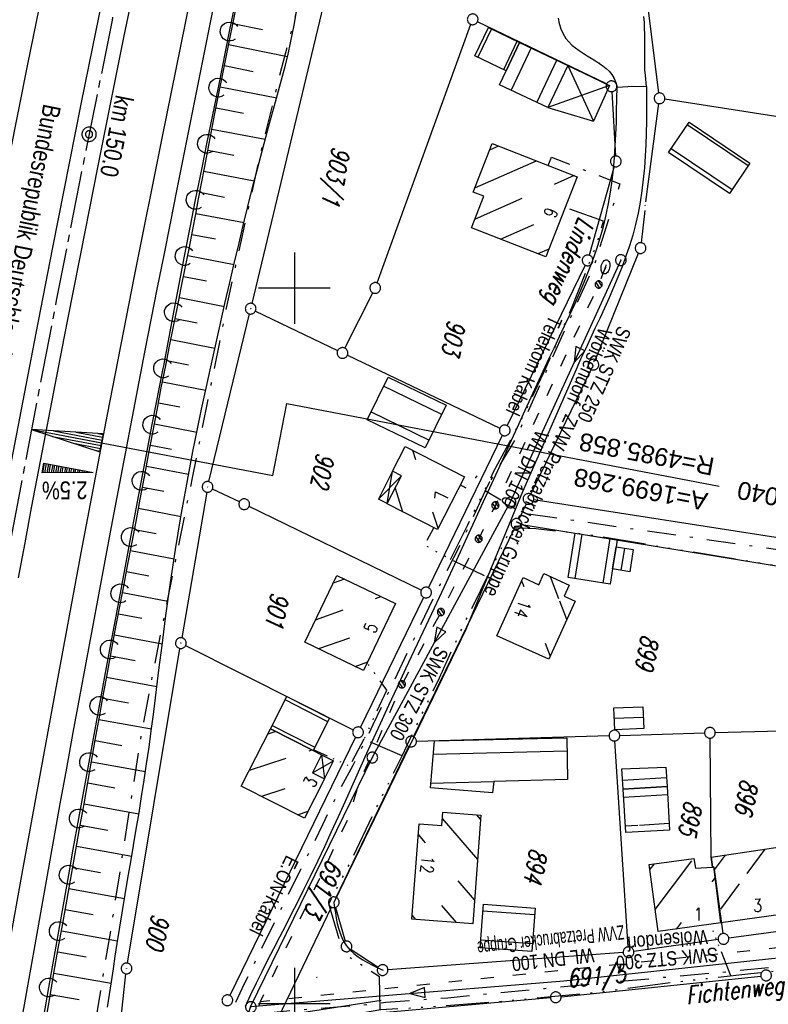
# Model space of a CAD drawing. Extents: x 511826 to 512284, y 474581 to 475544.
# Tile 15 of 29: x 512062 to 512166, y 475000 to 475138. Entities that reach past the tile are written whole.
import ezdxf
from ezdxf.enums import TextEntityAlignment as Align

# ---------------------------------------------------------------- set-up
doc = ezdxf.new("R2010")
doc.units = 0
doc.header["$LTSCALE"] = 10
doc.header["$MEASUREMENT"] = 0
for name, pattern in [('ACAD_ISO03W100', [30, 12, -18]), ('ACAD_ISO14W100', [25.5, 12, -3, 0.5, -3, 0.5, -3, 0.5, -3]), ('ACHSE', [5.5, 4, -0.5, 0.5, -0.5]), ('LT00', [0]), ('LT08', [0.42, 0.2, -0.1, 0.02, -0.1])]:
    doc.linetypes.add(name, pattern=pattern)
doc.layers.get('0').update_dxf_attribs({"linetype": 'LT00'})
for name, color, linetype in [('-AX-020', 250, 'ACHSE'), ('-EL-020', 250, 'LT00'), ('-QUE-20O', 11, 'LT00'), ('-ST-20-1', 250, 'LT00'), ('-ST-20-5', 250, 'LT00'), ('ABWASSERLTG', 24, 'LT00'), ('ABWASSERLTG_FLIEßPF', 26, 'Continuous'), ('ABWASSERLTG_TEXT', 26, 'Continuous'), ('BRD', 255, 'Continuous'), ('DFK_AB_L', 21, 'LT00'), ('DFK_AB_P', 7, 'LT00'), ('DFK_BEB_SCHR', 254, 'LT00'), ('DFK_BEBAUUNG', 250, 'LT00'), ('DFK_BES-WEGE', 255, 'LT00'), ('DFK_FLUR_NR', 250, 'LT00'), ('DFK_GZPKT', 250, 'LT00'), ('DFK_KATASTER', 250, 'LT00'), ('DFK_TOPO-SYM', 252, 'LT00'), ('STROM_TEXT', 80, 'Continuous'), ('STROM_UNTER', 80, 'LT08'), ('TELEKOM', 210, 'ACAD_ISO14W100'), ('TELEKOM_TEXT', 210, 'Continuous'), ('V90_AFBR_BAB', 250, 'LT00'), ('V90_BOESCH', 250, 'LT00'), ('V90_BOSCHUNG', 250, 'LT00'), ('V90_KA_PRUF', 182, 'LT00'), ('V90_LAERM', 11, 'LT00'), ('V90_LD_MARK', 250, 'LT00'), ('V90_MSUE', 1, 'LT00'), ('V90_PARK_MS', 1, 'LT00'), ('V90_RASTER', 250, 'LT00'), ('V90_W_HAUS', 130, 'LT00'), ('V90_W_UNT_HY', 130, 'LT00'), ('WASSERLTG', 130, 'ACAD_ISO03W100'), ('WASSERLTG_TEXT', 130, 'Continuous')]:
    doc.layers.add(name, color=color, linetype=linetype)
doc.styles.add('Arial', font='ARIAL.TTF')
doc.styles.add('Arial Fett', font='txt', dxfattribs={"width": 0.8})
doc.styles.add('Beschrift', font='ARIAL.TTF')
doc.styles.get("Standard").update_dxf_attribs({"font": 'romans.shx'})
doc.styles.add('Versorgungsltg', font='ARIAL.TTF', dxfattribs={"width": 0.8, "height": 2})

# ---------------------------------------------------------------- blocks, each defined once
blk = doc.blocks.new('SYMB7301')
at = {"color": 0, "linetype": 'ByBlock'}
for p, q in [((-0.128693, 0), (0, 0.128693)), ((0, -0.128693), (-0.128693, 0)), ((0, 0.128693), (0.128693, 0)), ((0.128693, 0), (0, -0.128693)), ((0.000059, -0.009738), (0.000059, 0.009897)), ((-0.00901, -0.004339), (-0.002225, -0.009749))]:
    blk.add_line(p, q, dxfattribs=at)
for points in [[(-0.002225, 0.009749), (-0.00901, 0.004339), (-0.00901, -0.004339)], [(0.01, 0), (0.006235, 0.007818), (-0.002225, 0.009749)], [(-0.002225, -0.009749), (0.006235, -0.007818), (0.01, 0)]]:
    blk.add_lwpolyline(points, dxfattribs=at)
blk = doc.blocks.new('SYMB7010')
at = {"color": 0, "linetype": 'ByBlock'}
for points in [[(-0.031408, 0.499213), (-0.093728, 0.49134), (-0.15457, 0.475719), (-0.212975, 0.452595), (-0.268021, 0.422333), (-0.31884, 0.385411), (-0.36463, 0.342411), (-0.40467, 0.29401), (-0.438329, 0.240973), (-0.465074, 0.184136), (-0.484486, 0.124395), (-0.496256, 0.062692), (-0.5002, 0)], [(-0.5002, 0), (-0.496256, -0.062692), (-0.484486, -0.124395), (-0.465075, -0.184136), (-0.438329, -0.240973), (-0.404671, -0.29401), (-0.36463, -0.342411), (-0.31884, -0.385411), (-0.268021, -0.422333), (-0.212975, -0.452595), (-0.154571, -0.475719), (-0.093728, -0.49134), (-0.031408, -0.499213), (0.031408, -0.499213)], [(0.5002, 0), (0.496256, 0.062692), (0.484485, 0.124395), (0.465074, 0.184136), (0.438329, 0.240973), (0.40467, 0.29401), (0.36463, 0.342411), (0.31884, 0.385411), (0.268021, 0.422333), (0.212975, 0.452595), (0.15457, 0.475719), (0.093728, 0.49134), (0.031408, 0.499213), (-0.031408, 0.499213)], [(0.031408, -0.499213), (0.093728, -0.491341), (0.15457, -0.475719), (0.212975, -0.452595), (0.268021, -0.422333), (0.31884, -0.385411), (0.36463, -0.342411), (0.404671, -0.294011), (0.438329, -0.240974), (0.465075, -0.184136), (0.484486, -0.124395), (0.496256, -0.062692), (0.500201, 0)]]:
    blk.add_lwpolyline(points, dxfattribs=at)
blk = doc.blocks.new('SYMB0003')
at = {"color": 0, "linetype": 'ByBlock'}
for p, q in [((-0.015712, 0), (0.010166, 0.012015)), ((0, -0.021257), (-0.015712, 0)), ((0.010166, 0.012015), (0, -0.021257))]:
    blk.add_line(p, q, dxfattribs=at)
for points in [[(-0.031395, 0.499013), (-0.093691, 0.491144), (-0.154509, 0.475528), (-0.21289, 0.452414), (-0.267913, 0.422164), (-0.318712, 0.385257), (-0.364484, 0.342274), (-0.404509, 0.293893), (-0.438154, 0.240877), (-0.464888, 0.184062), (-0.484292, 0.124345), (-0.496058, 0.062667), (-0.5, 0)], [(-0.5, 0), (-0.496058, -0.062667), (-0.484292, -0.124345), (-0.464888, -0.184062), (-0.438154, -0.240877), (-0.404509, -0.293893), (-0.364485, -0.342274), (-0.318712, -0.385257), (-0.267914, -0.422164), (-0.21289, -0.452414), (-0.154509, -0.475529), (-0.093691, -0.491144), (-0.031395, -0.499014), (0.031395, -0.499014)], [(0.5, 0), (0.496057, 0.062667), (0.484292, 0.124345), (0.464888, 0.184062), (0.438153, 0.240877), (0.404509, 0.293893), (0.364484, 0.342274), (0.318712, 0.385257), (0.267913, 0.422164), (0.21289, 0.452414), (0.154509, 0.475528), (0.093691, 0.491144), (0.031395, 0.499013), (-0.031395, 0.499013)], [(0.031395, -0.499014), (0.093691, -0.491144), (0.154509, -0.475529), (0.21289, -0.452414), (0.267914, -0.422164), (0.318712, -0.385257), (0.364485, -0.342274), (0.404509, -0.293893), (0.438154, -0.240877), (0.464889, -0.184062), (0.484292, -0.124345), (0.496058, -0.062667), (0.5, 0)]]:
    blk.add_lwpolyline(points, dxfattribs=at)
blk = doc.blocks.new('SYMB0018')
at = {"color": 0, "linetype": 'ByBlock'}
for p, q in [((1, 0.13), (0, 0)), ((0.000669, 0), (1, 0)), ((0.307692, 0.04), (1, 0.04)), ((0.615385, 0.08), (1, 0.08)), ((0.923077, 0.12), (1, 0.12)), ((0.307692, -0.04), (1, -0.04)), ((0.615385, -0.08), (1, -0.08)), ((0.923077, -0.12), (1, -0.12))]:
    blk.add_line(p, q, dxfattribs=at)
blk.add_lwpolyline([(0, 0), (1, -0.13), (1, 0.13)], dxfattribs=at)
blk = doc.blocks.new('SYMB0002')
at = {"color": 0, "linetype": 'ByBlock'}
for points in [[(-0.031395, 0.499013), (-0.093691, 0.491144), (-0.154509, 0.475528), (-0.21289, 0.452414), (-0.267913, 0.422164), (-0.318712, 0.385257), (-0.364484, 0.342274), (-0.404509, 0.293893), (-0.438154, 0.240877), (-0.464888, 0.184062), (-0.484292, 0.124345), (-0.496058, 0.062667), (-0.5, 0)], [(-0.5, 0), (-0.496058, -0.062667), (-0.484292, -0.124345), (-0.464888, -0.184062), (-0.438154, -0.240877), (-0.404509, -0.293893), (-0.364485, -0.342274), (-0.318712, -0.385257), (-0.267914, -0.422164), (-0.21289, -0.452414), (-0.154509, -0.475529), (-0.093691, -0.491144), (-0.031395, -0.499014), (0.031395, -0.499014)], [(0.5, 0), (0.496057, 0.062667), (0.484292, 0.124345), (0.464888, 0.184062), (0.438153, 0.240877), (0.404509, 0.293893), (0.364484, 0.342274), (0.318712, 0.385257), (0.267913, 0.422164), (0.21289, 0.452414), (0.154509, 0.475528), (0.093691, 0.491144), (0.031395, 0.499013), (-0.031395, 0.499013)], [(0.031395, -0.499014), (0.093691, -0.491144), (0.154509, -0.475529), (0.21289, -0.452414), (0.267914, -0.422164), (0.318712, -0.385257), (0.364485, -0.342274), (0.404509, -0.293893), (0.438154, -0.240877), (0.464889, -0.184062), (0.484292, -0.124345), (0.496058, -0.062667), (0.5, 0)]]:
    blk.add_lwpolyline(points, dxfattribs=at)
blk = doc.blocks.new('SYMB0011')
at = {"color": 0, "linetype": 'ByBlock'}
for p, q in [((0.5, 0), (-0.5, 0)), ((0, 0.5), (0, -0.5))]:
    blk.add_line(p, q, dxfattribs=at)
blk = doc.blocks.new('SYMB1121')
at = {"color": 0, "linetype": 'ByBlock'}
blk.add_line((-0.15, 0), (0.15, 0), dxfattribs=at)
for points in [[(-0.5, 0, 0), (-0.49, 0.06, 0), (-0.46, 0.115, 0), (-0.415, 0.165, 0), (-0.355, 0.21, 0), (-0.28, 0.25, 0), (-0.19, 0.275, 0), (-0.1, 0.295, 0), (0, 0.3, 0)], [(0, -0.3, 0), (-0.1, -0.295, 0), (-0.19, -0.275, 0), (-0.28, -0.25, 0), (-0.355, -0.21, 0), (-0.415, -0.165, 0), (-0.46, -0.115, 0), (-0.49, -0.06, 0), (-0.5, 0, 0)], [(0, 0.3, 0), (0.1, 0.295, 0), (0.19, 0.275, 0), (0.28, 0.25, 0), (0.355, 0.21, 0), (0.415, 0.165, 0), (0.46, 0.115, 0), (0.49, 0.06, 0), (0.5, 0, 0)], [(0.5, 0, 0), (0.49, -0.06, 0), (0.46, -0.115, 0), (0.415, -0.165, 0), (0.355, -0.21, 0), (0.28, -0.25, 0), (0.19, -0.275, 0), (0.1, -0.295, 0), (0, -0.3, 0)]]:
    blk.add_polyline3d(points, dxfattribs=at)
blk = doc.blocks.new('SYMB1120')
at = {"color": 0, "linetype": 'ByBlock'}
for p, q in [((-0.465, -0.183), (0.183, 0.465)), ((-0.183, -0.465), (0.465, 0.183))]:
    blk.add_line(p, q, dxfattribs=at)
for points in [[(-0.031395, 0.499013, 0), (-0.093691, 0.491144, 0), (-0.154509, 0.475528, 0), (-0.21289, 0.452414, 0), (-0.267913, 0.422164, 0), (-0.318712, 0.385257, 0), (-0.364484, 0.342274, 0), (-0.404509, 0.293893, 0), (-0.438154, 0.240877, 0), (-0.464888, 0.184062, 0), (-0.484292, 0.124345, 0), (-0.496058, 0.062667, 0), (-0.5, 0, 0)], [(-0.5, 0, 0), (-0.496058, -0.062667, 0), (-0.484292, -0.124345, 0), (-0.464888, -0.184062, 0), (-0.438154, -0.240877, 0), (-0.404509, -0.293893, 0), (-0.364485, -0.342274, 0), (-0.318712, -0.385257, 0), (-0.267914, -0.422164, 0), (-0.21289, -0.452414, 0), (-0.154509, -0.475529, 0), (-0.093691, -0.491144, 0), (-0.031395, -0.499014, 0), (0.031395, -0.499014, 0)], [(0.5, 0, 0), (0.496057, 0.062667, 0), (0.484292, 0.124345, 0), (0.464888, 0.184062, 0), (0.438153, 0.240877, 0), (0.404509, 0.293893, 0), (0.364484, 0.342274, 0), (0.318712, 0.385257, 0), (0.267913, 0.422164, 0), (0.21289, 0.452414, 0), (0.154509, 0.475528, 0), (0.093691, 0.491144, 0), (0.031395, 0.499013, 0), (-0.031395, 0.499013, 0)], [(0.031395, -0.499014, 0), (0.093691, -0.491144, 0), (0.154509, -0.475529, 0), (0.21289, -0.452414, 0), (0.267914, -0.422164, 0), (0.318712, -0.385257, 0), (0.364485, -0.342274, 0), (0.404509, -0.293893, 0), (0.438154, -0.240877, 0), (0.464889, -0.184062, 0), (0.484292, -0.124345, 0), (0.496058, -0.062667, 0), (0.5, 0, 0)]]:
    blk.add_polyline3d(points, dxfattribs=at)
blk = doc.blocks.new('SYMB7122')
at = {"color": 0, "linetype": 'ByBlock'}
for points in [[(-0.109975, -0.002365), (-0.106745, 0.026562), (-0.096041, 0.053629), (-0.078613, 0.076941), (-0.055681, 0.094866), (-0.028851, 0.106149), (0, 0.11)], [(0, 0.11), (0.028851, 0.106149), (0.055681, 0.094866), (0.078613, 0.076941), (0.096041, 0.053629), (0.106745, 0.026562), (0.109975, -0.002365)], [(-0.075234, -0.080249), (-0.093647, -0.057708), (-0.105504, -0.031126), (-0.109975, -0.002365)], [(0.109975, -0.002365), (0.105504, -0.031126), (0.093647, -0.057708), (0.075234, -0.080249)]]:
    blk.add_lwpolyline(points, dxfattribs=at)
blk = doc.blocks.new('ABWASSER-FLIEßPF')
at = {"layer": 'ABWASSERLTG_FLIEßPF'}
for p, q in [((0, 0), (-0.211, 0.07)), ((-0.211, 0.07), (-0.211, -0.07)), ((-0.211, -0.07), (0, 0))]:
    blk.add_line(p, q, dxfattribs=at)

msp = doc.modelspace()

# ---------------------------------------------------------------- linework, layer by layer
at = {"layer": '-AX-020', "ltscale": 0.2, "flags": 128}
msp.add_lwpolyline([(512165.72, 475511.83), (512160.62, 475493.79), (512155.26, 475474.55), (512149.97, 475455.29), (512148.09, 475448.36), (512142.91, 475429.07), (512137.8, 475409.77), (512132.78, 475390.44), (512127.83, 475371.09), (512122.96, 475351.72), (512118.16, 475332.33), (512113.45, 475312.92), (512108.81, 475293.5), (512104.25, 475274.06), (512099.76, 475254.59), (512095.36, 475235.11), (512091.03, 475215.62), (512086.78, 475196.1), (512082.61, 475176.57), (512078.52, 475157.02), (512074.51, 475137.46), (512070.57, 475117.88), (512066.72, 475098.28), (512063.24, 475080.25), (512059.53, 475060.62), (512055.9, 475040.98), (512052.34, 475021.33), (512048.86, 475001.67), (512045.44, 474981.99), (512042.08, 474962.3), (512038.79, 474942.6), (512035.56, 474922.89), (512032.39, 474903.18), (512029.27, 474883.45), (512026.2, 474863.71), (512023.18, 474843.97), (512020.21, 474824.22), (512017.28, 474804.47), (512014.39, 474784.7), (512011.54, 474764.94), (512008.73, 474745.16), (512005.95, 474725.39), (512003.2, 474705.61), (512000.47, 474685.82), (511997.78, 474666.03), (511995.1, 474646.24), (511992.44, 474626.45), (511989.8, 474606.65), (511989.42, 474603.79)], dxfattribs=at)
at = {"layer": '-EL-020', "flags": 128}
msp.add_lwpolyline([(512068.15, 475079.31), (512097, 475073.8), (512098.93, 475083.86), (512159.41, 475072.31)], dxfattribs=at)
at = {"layer": '-QUE-20O'}
for p, q in [((512065.04, 475075.54), (512064.78, 475074.17)), ((512065.09, 475074.18), (512065.34, 475075.48)), ((512065.63, 475075.43), (512065.39, 475074.18)), ((512065.7, 475074.18), (512065.92, 475075.37)), ((512066.22, 475075.31), (512066, 475074.18)), ((512066.31, 475074.19), (512066.51, 475075.26)), ((512066.81, 475075.2), (512066.62, 475074.19)), ((512066.92, 475074.19), (512067.1, 475075.15)), ((512067.4, 475075.09), (512067.23, 475074.2)), ((512067.53, 475074.2), (512067.69, 475075.03)), ((512067.99, 475074.98), (512067.84, 475074.2)), ((512068.15, 475074.2), (512068.28, 475074.92)), ((512068.58, 475074.86), (512068.45, 475074.21)), ((512068.76, 475074.21), (512068.87, 475074.81)), ((512069.17, 475074.75), (512069.06, 475074.21)), ((512069.37, 475074.21), (512069.46, 475074.7)), ((512069.76, 475074.64), (512069.67, 475074.22)), ((512069.98, 475074.22), (512070.05, 475074.58)), ((512070.34, 475074.53), (512070.29, 475074.22)), ((512070.59, 475074.22), (512070.64, 475074.47)), ((512070.93, 475074.41), (512070.9, 475074.23)), ((512071.2, 475074.23), (512071.23, 475074.36)), ((512071.52, 475074.3), (512071.51, 475074.23)), ((512071.82, 475074.24), (512071.82, 475074.25))]:
    msp.add_line(p, q, dxfattribs=at)
msp.add_lwpolyline([(512064.73, 475074.17), (512064.99, 475075.55), (512071.87, 475074.24), (512064.73, 475074.17)], dxfattribs=at)
at = {"layer": 'ABWASSERLTG', "flags": 128}
for points in [[(512145.63, 475103.89), (512130.18, 475070.06), (512110.89, 475034.41), (512093.89, 474999.56), (512088.34, 474982.69), (512088.78, 474966.09), (512096.36, 474941.03), (512121.78, 474895.77), (512133.06, 474863.16), (512129.65, 474861.85), (512128.79, 474861.13)], [(512093.89, 474999.56), (512137.68, 475003.15), (512178.88, 475007.58)]]:
    msp.add_lwpolyline(points, dxfattribs=at)
at = {"layer": 'DFK_AB_L'}
for p, q in [((512105.35, 475145.05), (512094.06, 475097.86)), ((512088.05, 475072.95), (512093.71, 475096.4)), ((512087.74, 475071.48), (512084.26, 475051.12)), ((512076.66, 475005.64), (512084.01, 475049.64)), ((512073.53, 474977.08), (512076.46, 475004.15))]:
    msp.add_line(p, q, dxfattribs=at)
at = {"layer": 'DFK_BEB_SCHR'}
for p, q in [((512127.54, 475136.24), (512125.67, 475132.28)), ((512129.28, 475130.55), (512131.15, 475134.51)), ((512133.09, 475133.58), (512130.29, 475127.67)), ((512133.91, 475125.96), (512136.69, 475131.85)), ((512163.44, 475117.11), (512154.94, 475122.84)), ((512128.56, 475119.84), (512127.28, 475119.28)), ((512152.7, 475119.53), (512161.2, 475113.8)), ((512125.23, 475114.01), (512133.83, 475117.78)), ((512139.11, 475115.73), (512136.32, 475114.51)), ((512131.8, 475112.52), (512125.27, 475109.66)), ((512128.8, 475106.84), (512133.47, 475108.89)), ((512135.58, 475105.45), (512134.06, 475104.78)), ((512120.61, 475082.36), (512112.48, 475086.29)), ((512110.72, 475082.7), (512118.85, 475078.76)), ((512116.99, 475076.02), (512116.58, 475077.3)), ((512114.08, 475072.02), (512115.14, 475068.74)), ((512120.09, 475066.43), (512119.36, 475068.68)), ((512140.2, 475065.61), (512139.23, 475059.4)), ((512143.18, 475058.76), (512144.15, 475064.98)), ((512145.7, 475060.55), (512146.19, 475063.64)), ((512107.01, 475059.33), (512105.41, 475058.77)), ((512136.99, 475056.56), (512135.82, 475059.65)), ((512131.76, 475059.07), (512132.06, 475058.28)), ((512111.33, 475056.62), (512112.1, 475056.89)), ((512138.09, 475053.67), (512137.11, 475056.25)), ((512102.96, 475053.65), (512106.83, 475055.02)), ((512107.69, 475051.08), (512103.39, 475049.56)), ((512135.06, 475050.37), (512135.76, 475048.53)), ((512108.49, 475047.13), (512110.25, 475047.75)), ((512104.68, 475039.39), (512098.7, 475042.45)), ((512144.72, 475039.88), (512148.8, 475040.04)), ((512096.9, 475038.88), (512102.88, 475035.83)), ((512097.42, 475038.02), (512096.27, 475037.65)), ((512102.07, 475035.33), (512102.45, 475035.46)), ((512138.11, 475035.26), (512119.42, 475034.8)), ((512093.71, 475032.6), (512098.84, 475034.28)), ((512119.1, 475030.79), (512127.89, 475031.01)), ((512152.03, 475031.56), (512145.89, 475031.18)), ((512098.68, 475030.02), (512095.41, 475028.95)), ((512152.17, 475029.18), (512146.03, 475028.81)), ((512100.46, 475026.39), (512101.92, 475026.87)), ((512126.04, 475025.76), (512125.52, 475026.36)), ((512120.68, 475025.85), (512125.61, 475020.11)), ((512146.26, 475024.82), (512148, 475024.93)), ((512148.23, 475024.94), (512152.4, 475025.19)), ((512118.32, 475022.47), (512117.34, 475023.61)), ((512163.29, 475018.15), (512165.83, 475021.58)), ((512150.28, 475019.54), (512149.7, 475018.78)), ((512150.46, 475013.15), (512155.59, 475019.94)), ((512160.24, 475020.75), (512158.7, 475018.67)), ((512125.18, 475014.47), (512122.88, 475017.15)), ((512158.83, 475017.59), (512158.38, 475016.99)), ((512159.61, 475013.17), (512162.25, 475016.74)), ((512120.58, 475013.69), (512122.63, 475011.3)), ((512133.58, 475012.37), (512126.36, 475012.9)), ((512116.99, 475011.73), (512116.47, 475012.33)), ((512154.07, 475011.3), (512153.4, 475010.41)), ((512126.06, 475008.91), (512133.28, 475008.38))]:
    msp.add_line(p, q, dxfattribs=at)
at = {"layer": 'DFK_BEBAUUNG'}
for p, q in [((512138.21, 475131.12), (512141.8, 475123.33)), ((512138.21, 475131.12), (512144.04, 475128.32)), ((512144.04, 475128.32), (512135.43, 475125.24)), ((512144.04, 475128.32), (512141.8, 475123.33)), ((512135.43, 475125.24), (512141.8, 475123.33)), ((512113.73, 475074.41), (512111.76, 475070.52)), ((512114.97, 475073.78), (512111.76, 475070.52)), ((512112.99, 475069.89), (512113.73, 475074.41)), ((512112.99, 475069.89), (512111.76, 475070.52)), ((512103.79, 475034.77), (512104.22, 475031.4)), ((512103.79, 475034.77), (512105.49, 475033.91)), ((512102.52, 475032.26), (512105.49, 475033.91)), ((512104.22, 475031.4), (512105.49, 475033.91))]:
    msp.add_line(p, q, dxfattribs=at)
for points in [[(512131.46, 475134.36, 0), (512129.59, 475130.4, 0), (512125.23, 475132.49, 0), (512127.13, 475136.44, 0), (512131.46, 475134.36, 0)], [(512138.21, 475131.12, 0), (512135.43, 475125.24, 0), (512128.66, 475128.44, 0), (512129.59, 475130.4, 0), (512131.46, 475134.36, 0), (512138.21, 475131.12, 0)], [(512160.83, 475113.25, 0), (512152.33, 475118.98, 0), (512155.18, 475123.2, 0), (512163.68, 475117.47, 0), (512160.83, 475113.25, 0)], [(512135.15, 475104.36, 0), (512124.78, 475108.41, 0), (512126.51, 475112.84, 0), (512125, 475113.43, 0), (512127.64, 475120.2, 0), (512139.54, 475115.56, 0), (512135.15, 475104.36, 0)], [(512118.31, 475077.67, 0), (512110.18, 475081.61, 0), (512113.11, 475087.57, 0), (512121.23, 475083.63, 0), (512118.31, 475077.67, 0)], [(512123.77, 475073.63, 0), (512120, 475066.26, 0), (512112.96, 475069.85, 0), (512112.99, 475069.89, 0), (512114.97, 475073.78, 0), (512113.73, 475074.41, 0), (512115.49, 475077.85, 0), (512123.77, 475073.63, 0)], [(512138.28, 475059.55, 0), (512139.25, 475065.76, 0), (512145.14, 475064.82, 0), (512144.98, 475063.83, 0), (512144.49, 475060.74, 0), (512144.15, 475058.61, 0), (512138.28, 475059.55, 0)], [(512144.49, 475060.74, 0), (512144.98, 475063.83, 0), (512147.37, 475063.45, 0), (512146.88, 475060.36, 0), (512144.49, 475060.74, 0)], [(512109.68, 475046.56, 0), (512101.44, 475050.49, 0), (512105.93, 475059.85, 0), (512114.16, 475055.9, 0), (512109.68, 475046.56, 0)], [(512128.31, 475051.41, 0), (512131.97, 475059.53, 0), (512134.16, 475058.54, 0), (512134.86, 475060.09, 0), (512138.41, 475058.48, 0), (512137.71, 475056.93, 0), (512139.25, 475056.23, 0), (512135.57, 475048.12, 0), (512128.31, 475051.41, 0)], [(512102.64, 475035.36, 0), (512096.66, 475038.41, 0), (512098.94, 475042.92, 0), (512104.93, 475039.88, 0), (512102.64, 475035.36, 0)], [(512144.66, 475041.33, 0), (512148.74, 475041.49, 0), (512148.87, 475038.44, 0), (512144.79, 475038.27, 0), (512144.66, 475041.33, 0)], [(512101.43, 475025.9, 0), (512092.58, 475030.39, 0), (512096.66, 475038.41, 0), (512102.64, 475035.36, 0), (512103.79, 475034.77, 0), (512102.52, 475032.26, 0), (512104.22, 475031.4, 0), (512101.43, 475025.9, 0)], [(512119.57, 475036.71, 0), (512138.07, 475037.16, 0), (512138.18, 475031.31, 0), (512127.89, 475031.05, 0), (512127.72, 475029.47, 0), (512119.05, 475030.17, 0), (512119.57, 475036.71, 0)], [(512152.1, 475030.33, 0), (512145.96, 475029.95, 0), (512145.79, 475032.79, 0), (512151.94, 475033.05, 0), (512152.1, 475030.33, 0)], [(512152.46, 475024.25, 0), (512146.32, 475023.88, 0), (512145.96, 475029.95, 0), (512152.1, 475030.33, 0), (512152.46, 475024.25, 0)], [(512116.43, 475011.77, 0), (512117.45, 475025.1, 0), (512120.61, 475024.86, 0), (512120.75, 475026.73, 0), (512126.08, 475026.32, 0), (512124.93, 475011.13, 0), (512116.43, 475011.77, 0)], [(512158.65, 475019.1, 0), (512158.45, 475019.07, 0), (512158.26, 475020.46, 0), (512170.11, 475022.21, 0), (512171.36, 475012.89, 0), (512159.61, 475011.27, 0), (512158.65, 475019.1, 0)], [(512159.61, 475011.27, 0), (512150.87, 475010.06, 0), (512149.61, 475019.45, 0), (512155.87, 475020.29, 0), (512156.06, 475018.9, 0), (512158.45, 475019.07, 0), (512158.65, 475019.1, 0), (512159.61, 475011.27, 0)], [(512133.2, 475007.27, 0), (512125.98, 475007.8, 0), (512126.43, 475013.87, 0), (512133.65, 475013.33, 0), (512133.2, 475007.27, 0)]]:
    msp.add_polyline3d(points, dxfattribs=at)
at = {"layer": 'DFK_KATASTER'}
for p, q in [((512150.96, 475127.28), (512149.49, 475138.84)), ((512111.57, 475100.74), (512124.67, 475136.88)), ((512143.66, 475128.55), (512125.61, 475137.25)), ((512144.38, 475127.47), (512144.9, 475118.47)), ((512149.13, 475112.06), (512150.96, 475125.8)), ((512211.89, 475117.08), (512151.8, 475126.42)), ((512144.73, 475117), (512141.21, 475104.6)), ((512148.98, 475110.87), (512148.48, 475106.35)), ((512142.09, 475090.01), (512148.12, 475104.9)), ((512140.67, 475103.21), (512129.74, 475080.78)), ((512107.07, 475091.61), (512110.97, 475099.36)), ((512094.57, 475096.8), (512106.05, 475091.27)), ((512107.41, 475090.62), (512128.73, 475080.43)), ((512133.06, 475071.21), (512141.48, 475088.63)), ((512118.74, 475058.12), (512129.08, 475079.44)), ((512092.31, 475070.12), (512088.55, 475071.9)), ((512181.81, 475062.9), (512133.47, 475070.41)), ((512117.74, 475057.78), (512093.66, 475069.47)), ((512132.4, 475069.85), (512131.38, 475067.72)), ((512130.72, 475066.36), (512116.65, 475037.3)), ((512171.44, 475060.47), (512131.79, 475066.92)), ((512109.23, 475038.58), (512118.08, 475056.78)), ((512084.8, 475050.04), (512108.23, 475038.25)), ((512143.99, 475037.43), (512117.07, 475036.64)), ((512145.49, 475037.47), (512157.35, 475037.82)), ((512158.85, 475037.86), (512167.98, 475038.13)), ((512108.57, 475037.24), (512090.96, 475001.12)), ((512105.85, 475014.83), (512116, 475035.94)), ((512146.67, 475007.93), (512144.79, 475036.7)), ((512158.26, 475020.46), (512158.11, 475037.09)), ((512158.26, 475020.46), (512158.45, 475019.07)), ((512158.45, 475019.07), (512158.65, 475019.1)), ((512158.65, 475019.1), (512159.89, 475009.77)), ((512097.76, 474998.04), (512105.2, 475013.47)), ((512105.74, 475013.43), (512107.08, 475008.7)), ((512176.98, 475011.28), (512160.73, 475009.13)), ((512159.25, 475008.93), (512147.46, 475007.28)), ((512107.92, 475007.57), (512111.71, 475005.08)), ((512145.97, 475007.13), (512113.09, 475004.72)), ((512137.29, 475000.95), (512165.2, 475003.84)), ((512135.79, 475000.8), (512098.18, 474997.43))]:
    msp.add_line(p, q, dxfattribs=at)
at = {"layer": 'STROM_UNTER', "ltscale": 2, "flags": 128}
for points in [[(512137.25, 475517.36), (512131.72, 475500.22), (512119.51, 475452.41), (512108.25, 475409.73), (512106.83, 475395.45), (512107.81, 475394.61), (512150.79, 475384.78), (512144.82, 475356.69), (512142.98, 475347.86), (512139.3, 475325.78), (512132.85, 475293.33), (512126.78, 475265.84), (512120.33, 475235.67), (512113.67, 475209.54), (512106.12, 475164.84), (512104.35, 475154.73), (512105.12, 475150.59), (512104.35, 475148.67), (512102.89, 475146.6), (512101.04, 475141.64), (512098.2, 475130.82), (512095.2, 475118.64), (512090.74, 475098.49), (512085.71, 475073.5), (512081.4, 475052.23), (512080.33, 475046.86), (512078.64, 475037.95), (512074.32, 475010.39), (512069.41, 474980.91), (512067.56, 474975.99), (512066.33, 474971.08), (512066.95, 474967.17), (512068.48, 474962.41), (512066.64, 474951.05), (512063.57, 474933.7), (512052.45, 474857.21), (512052.45, 474849.64), (512058.51, 474848.35), (512061.34, 474851.67), (512064.37, 474849.89), (512063.63, 474848.37), (512063.05, 474848.73)], [(512135.48, 475117.14), (512135.95, 475118.33), (512145.52, 475114.58), (512145.16, 475113.49), (512141.99, 475103.42), (512131.09, 475079.27), (512127.31, 475072.94)], [(512174.68, 475057.34), (512173.8, 475060.47), (512172.46, 475062.72), (512131.87, 475068.54), (512126.68, 475071.65), (512127.31, 475072.94), (512125.55, 475073.82), (512124.17, 475071.98), (512123.18, 475072.49)], [(512126.68, 475071.65), (512123.49, 475064.8), (512119.59, 475057.03), (512110.99, 475038.96), (512108.19, 475033.25), (512106.49, 475030.21), (512103.93, 475024.97), (512092.98, 475002.73), (512090.51, 474997.5), (512096.12, 474995.48)], [(512096.42, 474997.15), (512097.18, 474998.79), (512099.61, 474999.02), (512109.71, 474999.83), (512112.77, 475000.18), (512121.47, 475000.81), (512134.97, 475002.11), (512151.61, 475003.66), (512159.84, 475004.39), (512172.23, 475005.63), (512173, 475006.15), (512173.88, 475006.15), (512174.86, 475005.84), (512190.57, 475007.62), (512190.63, 475007.62)]]:
    msp.add_lwpolyline(points, dxfattribs=at)
at = {"layer": 'TELEKOM', "ltscale": 0.05, "flags": 128}
for points in [[(512121.85, 475062.06), (512124.25, 475066.93), (512127.86, 475074.3), (512131.6, 475081.33), (512135.21, 475088.9), (512138.75, 475097.16), (512140.86, 475102.53), (512142.25, 475106.02), (512143.22, 475109.36), (512137.86, 475111.28)], [(512112, 474999.13), (512111.9, 475003.74), (512106.87, 475006.99), (512104.8, 475013.94), (512107.44, 475018.96), (512110.87, 475026.14), (512115.05, 475034.61), (512120.27, 475045.52), (512123.73, 475053.05), (512127.35, 475060.35), (512130.34, 475066.54), (512133.75, 475066.39), (512137.81, 475065.94), (512141.22, 475065.57), (512148.51, 475064.34), (512154.75, 475063.29), (512159.39, 475062.51), (512164.85, 475061.64), (512172.55, 475060.4), (512171.63, 475054.12), (512173.88, 475053.51)], [(512157.13, 474835.16), (512154.27, 474837.27), (512150.05, 474841.61), (512147.48, 474844.99), (512145.5, 474847.81), (512142.67, 474852.72), (512140.93, 474856.04), (512139.63, 474859.18), (512136.33, 474865.62), (512133.72, 474870.99), (512132.01, 474876.25), (512127.74, 474888.89), (512124.79, 474898.45), (512122.81, 474903.36), (512120.99, 474907.14), (512119.41, 474909.47), (512114.07, 474917.69), (512110.4, 474923.35), (512106.3, 474929.72), (512105.09, 474931.87), (512102.94, 474936.07), (512100.1, 474942.38), (512097.58, 474948.67), (512096.32, 474952.32), (512095.74, 474954.41), (512095.01, 474958.45), (512093, 474967.19), (512092.18, 474969.87), (512090.9, 474978.56), (512093.06, 474984.49), (512094.84, 474990.53), (512096.78, 474996.48), (512097.08, 474997.01), (512097.73, 474997.25), (512101.21, 474997.72), (512109.67, 474998.74), (512112.09, 474999.15), (512118.34, 474999.5), (512129.26, 475000.33), (512142.62, 475001.63), (512153.12, 475002.99), (512163.8, 475004.17), (512181.06, 475006.06), (512189.73, 475006.83), (512190.49, 475006.89)]]:
    msp.add_lwpolyline(points, dxfattribs=at)
at = {"layer": 'TELEKOM', "ltscale": 0.04, "flags": 128}
for points in [[(512126.59, 475059.8), (512121.85, 475062.06), (512118.2, 475064.08), (512119.52, 475066.51)], [(512115.07, 475034.64), (512109.73, 475036.94), (512112.93, 475043.79), (512110.19, 475047.62)]]:
    msp.add_lwpolyline(points, dxfattribs=at)
at = {"layer": 'TELEKOM', "ltscale": 0.03, "flags": 128}
for points in [[(512109.73, 475036.94), (512107.72, 475033.19), (512102.69, 475035.45)], [(512161.02, 475003.86), (512158.17, 475011.07)]]:
    msp.add_lwpolyline(points, dxfattribs=at)
at = {"layer": 'V90_AFBR_BAB'}
msp.add_line((512112.13, 475000.43), (512097.47, 474998.13), dxfattribs=at)
for points in [[(512073.4, 475141.74), (512071.78, 475133.74), (512070.16, 475125.73), (512068.56, 475117.72), (512066.19, 475105.7), (512063.84, 475093.69), (512061.56, 475081.81), (512059.3, 475069.93), (512058.16, 475063.86), (512057.02, 475057.79), (512055.9, 475051.72), (512054.77, 475045.64), (512053.87, 475040.75), (512052.97, 475035.85), (512052.08, 475030.96), (512051.2, 475026.06), (512050.32, 475021.16), (512049.39, 475015.95), (512048.47, 475010.73), (512047.56, 475005.51), (512046.65, 475000.29), (512045.75, 474995.07)], [(512061.44, 475059.51), (512062.36, 475064.39), (512063.27, 475069.28), (512064.79, 475077.27), (512066.32, 475085.25), (512067.86, 475093.24), (512069.01, 475099.15), (512070.17, 475105.05), (512071.34, 475110.96), (512072.51, 475116.86), (512073.72, 475122.92), (512074.94, 475128.97), (512076.16, 475135.03), (512077.4, 475141.08)], [(512088.57, 475138.77), (512087.72, 475134.58), (512086.87, 475130.39), (512086.03, 475126.2), (512085.19, 475122.01), (512084.36, 475117.82), (512083.53, 475113.62), (512082.63, 475109.1), (512081.73, 475104.59), (512080.84, 475100.07), (512079.95, 475095.55), (512079.06, 475091.03), (512076.7, 475078.84), (512074.39, 475066.65), (512073.5, 475061.89), (512072.61, 475057.13), (512071.73, 475052.37), (512070.85, 475047.61), (512069.97, 475042.85), (512069.05, 475037.87), (512068.14, 475032.89), (512067.23, 475027.9), (512066.32, 475022.92), (512065.43, 475017.93), (512064.49, 475012.68), (512063.57, 475007.42), (512062.65, 475002.17), (512061.73, 474996.91)], [(512149.25, 475128.21), (512149.24, 475126.57), (512149.24, 475124.94), (512149.22, 475123.3), (512149.18, 475121.67), (512149.12, 475120.05), (512149.04, 475118.43), (512148.93, 475116.82), (512148.78, 475115.22), (512148.58, 475113.62), (512148.34, 475112.04), (512148.05, 475110.47), (512147.7, 475108.92), (512147.31, 475107.42), (512146.85, 475105.93), (512146.35, 475104.46), (512145.81, 475102.99), (512145.24, 475101.54), (512144.63, 475100.09), (512144, 475098.64), (512143.35, 475097.21), (512142.69, 475095.77), (512142.02, 475094.34), (512141.35, 475092.91), (512140.68, 475091.48), (512140.02, 475090.05), (512139.39, 475088.62), (512131.89, 475071.54), (512123.98, 475052.28), (512115.42, 475034.51), (512105.52, 475014.14)], [(512145.13, 475128.09), (512147.37, 475128.24), (512149.25, 475128.21)], [(512093.17, 474999.61), (512093.92, 475001.24), (512094.7, 475002.87), (512095.49, 475004.48), (512096.31, 475006.1), (512097.13, 475007.71), (512097.96, 475009.31), (512098.79, 475010.92), (512099.61, 475012.53), (512100.44, 475014.14), (512101.25, 475015.75), (512102.26, 475017.81), (512103.26, 475019.88), (512104.24, 475021.96), (512105.2, 475024.04), (512106.15, 475026.12), (512107.09, 475028.21), (512108.03, 475030.29), (512108.97, 475032.38), (512109.9, 475034.47), (512110.85, 475036.55), (512112.02, 475039.12), (512113.21, 475041.69), (512114.4, 475044.26), (512115.6, 475046.83), (512116.81, 475049.39), (512118.01, 475051.96), (512119.22, 475054.53), (512120.97, 475058.28), (512122.72, 475062.04), (512124.46, 475065.8), (512126.18, 475069.56), (512127.9, 475073.32), (512128.99, 475075.73), (512130.08, 475078.14), (512131.18, 475080.55), (512132.28, 475082.96), (512133.38, 475085.37), (512134.5, 475087.78), (512135.64, 475090.19), (512136.36, 475091.7), (512137.08, 475093.22), (512137.79, 475094.73), (512138.5, 475096.25), (512139.2, 475097.77), (512139.87, 475099.3), (512140.52, 475100.83), (512141.14, 475102.37), (512141.73, 475103.92), (512142.27, 475105.48), (512142.77, 475107.05), (512143.22, 475108.64), (512143.61, 475110.23), (512143.94, 475111.81), (512144.21, 475113.41), (512144.44, 475115.01), (512144.62, 475116.63), (512144.76, 475118.25), (512144.87, 475119.88), (512144.96, 475121.51), (512145.02, 475123.15), (512145.06, 475124.8), (512145.1, 475126.45), (512145.13, 475128.09)], [(512105.52, 475014.14), (512105.62, 475013.39), (512105.73, 475012.65), (512105.85, 475011.92), (512105.99, 475011.2), (512106.17, 475010.51), (512106.38, 475009.84), (512106.63, 475009.21), (512106.93, 475008.61), (512107.3, 475008.06), (512107.77, 475007.5), (512108.3, 475007), (512108.9, 475006.54), (512109.55, 475006.12), (512110.23, 475005.72), (512110.94, 475005.35), (512111.68, 475004.99), (512112.42, 475004.64)]]:
    msp.add_lwpolyline(points, dxfattribs=at)
at = {"layer": 'V90_BOESCH'}
for points in [[(512065.29, 474997.85), (512065.79, 475000.81), (512066.39, 475004.26), (512067, 475007.71), (512067.61, 475011.16), (512068.23, 475014.6), (512068.85, 475018.05), (512069.46, 475021.5), (512070.07, 475024.95), (512070.6, 475027.92), (512071.12, 475030.89), (512071.64, 475033.86), (512072.16, 475036.82), (512072.69, 475039.79), (512073.22, 475042.76), (512073.76, 475045.73), (512074.33, 475048.82), (512074.91, 475051.91), (512075.5, 475055.01), (512076.09, 475058.1), (512076.68, 475061.19), (512077.27, 475064.28), (512077.86, 475067.37), (512078.45, 475070.49), (512079.04, 475073.61), (512079.62, 475076.72), (512080.21, 475079.84), (512080.8, 475082.95), (512081.4, 475086.07), (512082.01, 475089.18), (512082.55, 475091.9), (512083.09, 475094.62), (512083.64, 475097.33), (512084.19, 475100.05), (512084.73, 475102.77), (512085.27, 475105.49), (512085.8, 475108.21), (512086.21, 475110.35), (512086.62, 475112.49), (512087.02, 475114.64), (512087.43, 475116.78), (512088.9, 475124.43), (512090.4, 475132.08), (512091.94, 475139.72)], [(512073.88, 474999.49), (512074.16, 475001.27), (512074.43, 475003.05), (512074.69, 475004.83), (512074.96, 475006.61), (512075.23, 475008.39), (512075.6, 475010.68), (512075.97, 475012.96), (512076.35, 475015.24), (512076.74, 475017.53), (512077.13, 475019.81), (512077.52, 475022.09), (512077.9, 475024.37), (512078.28, 475026.65), (512078.65, 475028.94), (512079.01, 475031.22), (512079.35, 475033.51), (512079.68, 475035.81), (512079.99, 475038.12), (512080.29, 475040.42), (512080.58, 475042.73), (512080.87, 475045.04), (512081.16, 475047.34), (512081.45, 475049.65), (512081.74, 475051.96), (512082.05, 475054.26), (512082.7, 475058.86), (512083.4, 475063.45), (512084.15, 475068.02), (512084.96, 475072.59), (512085.82, 475077.15), (512086.41, 475080.12), (512087.02, 475083.08), (512087.65, 475086.04), (512088.3, 475088.99), (512088.96, 475091.94), (512089.62, 475094.89), (512090.3, 475097.84), (512090.98, 475100.78), (512091.6, 475103.44), (512092.23, 475106.1), (512092.86, 475108.75), (512093.51, 475111.41), (512094.16, 475114.06), (512094.84, 475116.7), (512095.53, 475119.34), (512096.24, 475121.98), (512096.66, 475123.51), (512097.09, 475125.04), (512097.52, 475126.58), (512097.94, 475128.11), (512098.35, 475129.65), (512098.74, 475131.19), (512099.12, 475132.73), (512099.46, 475134.29), (512099.95, 475136.75), (512100.37, 475139.23)]]:
    msp.add_lwpolyline(points, dxfattribs=at)
at = {"layer": 'V90_BOSCHUNG'}
for p, q in [((512091.39, 475137), (512095.53, 475136.16)), ((512090.8, 475134.05), (512099.04, 475132.4)), ((512090.21, 475131.11), (512094.26, 475130.3)), ((512089.62, 475128.15), (512097.53, 475126.6)), ((512089.05, 475125.2), (512092.88, 475124.46)), ((512088.47, 475122.24), (512095.93, 475120.82)), ((512087.91, 475119.29), (512091.53, 475118.61)), ((512087.35, 475116.35), (512094.4, 475115.01)), ((512086.79, 475113.4), (512090.23, 475112.74)), ((512086.23, 475110.45), (512092.96, 475109.17)), ((512085.67, 475107.52), (512088.97, 475106.88)), ((512085.09, 475104.58), (512091.57, 475103.31)), ((512084.51, 475101.65), (512087.7, 475101.01)), ((512083.92, 475098.71), (512090.21, 475097.45)), ((512083.32, 475095.77), (512086.43, 475095.15)), ((512082.73, 475092.83), (512088.88, 475091.6)), ((512082.15, 475089.88), (512085.19, 475089.28)), ((512081.57, 475086.92), (512087.59, 475085.76)), ((512081, 475083.96), (512083.98, 475083.4)), ((512080.43, 475081.02), (512086.37, 475079.89)), ((512079.88, 475078.07), (512082.83, 475077.51)), ((512079.32, 475075.12), (512085.22, 475074)), ((512078.77, 475072.17), (512081.73, 475071.61)), ((512078.21, 475069.22), (512084.17, 475068.1)), ((512077.66, 475066.28), (512080.66, 475065.71)), ((512077.09, 475063.33), (512083.2, 475062.17)), ((512076.53, 475060.38), (512079.64, 475059.79)), ((512075.97, 475057.44), (512082.32, 475056.23)), ((512075.4, 475054.49), (512078.66, 475053.87)), ((512074.84, 475051.54), (512081.53, 475050.28)), ((512074.29, 475048.58), (512077.72, 475047.94)), ((512073.74, 475045.62), (512080.78, 475044.33)), ((512073.2, 475042.66), (512076.81, 475042.01)), ((512072.67, 475039.71), (512080.03, 475038.39)), ((512072.15, 475036.75), (512075.89, 475036.08)), ((512071.63, 475033.8), (512079.19, 475032.44)), ((512071.11, 475030.84), (512074.92, 475030.16)), ((512070.59, 475027.89), (512078.26, 475026.51)), ((512070.07, 475024.93), (512073.92, 475024.24)), ((512069.55, 475021.98), (512077.26, 475020.59)), ((512069.02, 475019.03), (512072.89, 475018.33)), ((512068.49, 475016.07), (512076.26, 475014.68)), ((512067.96, 475013.12), (512071.86, 475012.42)), ((512067.44, 475010.17), (512075.29, 475008.76)), ((512066.91, 475007.2), (512070.88, 475006.5)), ((512066.39, 475004.23), (512074.4, 475002.85)), ((512065.87, 475001.27), (512069.91, 475000.58))]:
    msp.add_line(p, q, dxfattribs=at)
at = {"layer": 'V90_LAERM'}
for p, q in [((512089.37, 475128.03), (512090.95, 475135.87)), ((512087.78, 475120.18), (512089.37, 475128.03)), ((512083.16, 475096.63), (512084.66, 475104.49)), ((512080.14, 475080.92), (512081.65, 475088.78)), ((512078.64, 475073.06), (512080.14, 475080.92)), ((512075.67, 475057.34), (512077.14, 475065.2)), ((512074.2, 475049.48), (512075.67, 475057.34)), ((512071.3, 475033.74), (512072.74, 475041.61)), ((512069.86, 475025.87), (512071.3, 475033.74)), ((512067.06, 475010.12), (512068.45, 475018)), ((512065.68, 475002.24), (512067.06, 475010.12))]:
    msp.add_line(p, q, dxfattribs=at)
for points in [[(512090.95, 475135.87), (512091.72, 475139.7), (512092.55, 475143.7)], [(512086.2, 475112.34), (512087.11, 475116.83), (512087.78, 475120.18)], [(512084.66, 475104.49), (512085.42, 475108.48), (512086.2, 475112.34)], [(512081.65, 475088.78), (512081.73, 475089.16), (512083.16, 475096.63)], [(512077.14, 475065.2), (512077.56, 475067.44), (512078.64, 475073.06)], [(512072.74, 475041.61), (512073.5, 475045.73), (512074.2, 475049.48)], [(512068.45, 475018), (512069.07, 475021.56), (512069.86, 475025.87)], [(512064.3, 474994.36), (512065.44, 475000.89), (512065.68, 475002.24)]]:
    msp.add_lwpolyline(points, dxfattribs=at)
at = {"layer": 'V90_LD_MARK'}
for points in [[(512106.04, 475236.58), (512101.76, 475217.35), (512097.55, 475198.11), (512093.42, 475178.85), (512089.35, 475159.58), (512085.37, 475140.29), (512081.45, 475120.98), (512077.61, 475101.67), (512073.85, 475082.33), (512070.16, 475062.99), (512066.54, 475043.63), (512064.31, 475031.42), (512062.1, 475019.21), (512059.91, 475006.99), (512057.76, 474994.77), (512055.64, 474982.55), (512053.54, 474970.31), (512051.46, 474958.08), (512049.41, 474945.84), (512047.39, 474933.6), (512045.39, 474921.35), (512043.41, 474909.1), (512041.46, 474896.85), (512039.52, 474884.59)], [(512019.41, 474887.65), (512021.36, 474899.98), (512023.33, 474912.31), (512025.32, 474924.64), (512027.33, 474936.96), (512029.36, 474949.28), (512031.42, 474961.59), (512033.51, 474973.9), (512035.62, 474986.2), (512037.76, 474998.51), (512039.92, 475010.8), (512042.11, 475023.09), (512044.33, 475035.38), (512046.58, 475047.66), (512048.86, 475059.94), (512051.16, 475072.21), (512054.94, 475091.92), (512058.79, 475111.61), (512062.72, 475131.29), (512066.73, 475150.95), (512070.82, 475170.6), (512074.99, 475190.24), (512079.23, 475209.85), (512083.55, 475229.45)]]:
    msp.add_lwpolyline(points, dxfattribs=at)
at = {"layer": 'V90_PARK_MS'}
for points in [[(512149.25, 475128.21), (512149.19, 475128.71), (512149.13, 475129.22), (512149.08, 475129.72), (512149.02, 475130.54), (512148.99, 475131.36), (512148.98, 475132.19), (512148.98, 475133.01), (512148.98, 475133.84), (512148.99, 475134.66), (512148.99, 475135.49), (512148.97, 475136.32), (512148.93, 475137.14), (512148.86, 475137.96)], [(512136.86, 475137.76), (512137.01, 475136.98), (512137.25, 475136.24), (512137.56, 475135.54), (512137.96, 475134.91), (512138.36, 475134.42), (512138.81, 475133.99), (512139.3, 475133.58), (512139.82, 475133.2), (512140.37, 475132.84), (512140.93, 475132.49), (512141.51, 475132.14), (512142.08, 475131.79), (512142.65, 475131.42), (512143.14, 475131.08), (512143.6, 475130.71), (512144.02, 475130.32), (512144.39, 475129.88), (512144.68, 475129.41), (512144.82, 475129.09), (512144.93, 475128.77), (512145.03, 475128.43), (512145.13, 475128.09)]]:
    msp.add_lwpolyline(points, dxfattribs=at)
at = {"layer": 'V90_RASTER'}
for p, q in [((512100, 475105), (512100, 475095)), ((512105, 475100), (512095, 475100)), ((512100, 475005), (512100, 474995)), ((512095, 475000), (512105, 475000))]:
    msp.add_line(p, q, dxfattribs=at)
at = {"layer": 'WASSERLTG', "ltscale": 0.015, "flags": 128}
for points in [[(512143.49, 475102.97), (512142.55, 475100.51), (512128.11, 475069.63), (512125.77, 475064.96), (512120.49, 475054.72), (512115.03, 475044.61), (512108.93, 475030.53), (512107.56, 475025.92), (512095.23, 475000.24), (512089.11, 474985.34), (512088.05, 474982.33), (512087.3, 474979.06), (512088.27, 474968.5), (512088.58, 474965.7), (512088.67, 474961.76), (512089.69, 474954.7), (512094.39, 474941.54), (512095.8, 474939.68), (512109.32, 474912.06), (512116.95, 474897.16), (512123.78, 474882.08), (512132.42, 474863.41), (512139.3, 474851.62), (512145.95, 474840.12), (512147.72, 474836.09), (512147.99, 474828.79), (512147.99, 474803.74), (512147.15, 474795.61), (512145.33, 474786.27), (512142.58, 474772.91), (512139.77, 474764.62), (512137.9, 474758.96), (512124.62, 474727.75), (512111.55, 474700.03), (512103.45, 474682.99), (512098.26, 474669.92), (512091.41, 474646.56), (512088.4, 474636.71), (512078.08, 474591.62), (512076.79, 474586.81)], [(512190.44, 475010.98), (512167.52, 475007.76), (512095.23, 475000.24)], [(512190.44, 475010.98), (512167.52, 475007.76), (512095.23, 475000.24)]]:
    msp.add_lwpolyline(points, dxfattribs=at)

# ---------------------------------------------------------------- block references
at = {"layer": '-EL-020', "xscale": 9.999999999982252, "yscale": 10, "zscale": 10, "rotation": 349.1922799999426}
msp.add_blockref('SYMB0018', (512063.24, 475080.25), dxfattribs=at)
at = {"layer": '-ST-20-1', "rotation": 258.929999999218}
msp.add_blockref('SYMB0002', (512071.3, 475121.51), dxfattribs=at)
at = {"layer": '-ST-20-5', "xscale": 1.999999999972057, "yscale": 2, "zscale": 2, "rotation": 258.9300000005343}
msp.add_blockref('SYMB0002', (512071.3, 475121.51), dxfattribs=at)
at = {"layer": 'ABWASSERLTG_FLIEßPF', "yscale": 10, "zscale": 10}
for p, xscale, rotation in [((512139.12, 475089.62), 10.00000000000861, 245.6999468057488), ((512119.55, 475050.42), 10.00000000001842, 241.5753653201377), ((512116.15, 475001.38), 9.999999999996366, 184.6903599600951)]:
    msp.add_blockref('ABWASSER-FLIEßPF', p, dxfattribs=dict(at, xscale=xscale, rotation=rotation))
at = {"layer": 'DFK_AB_P', "xscale": 1.499999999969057, "yscale": 1.5, "zscale": 1.5, "rotation": 251.2881100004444}
for p in [(512093.89, 475097.13), (512087.87, 475072.22), (512084.13, 475050.38), (512076.54, 475004.9)]:
    msp.add_blockref('SYMB0003', p, dxfattribs=at)
at = {"layer": 'DFK_GZPKT', "xscale": 1.499999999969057, "yscale": 1.5, "zscale": 1.5, "rotation": 251.2881100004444}
for p in [(512124.93, 475137.58), (512144.34, 475128.22), (512151.06, 475126.54), (512144.94, 475117.72), (512148.4, 475105.6), (512141, 475103.88), (512111.31, 475100.03), (512106.73, 475090.94), (512141.81, 475089.31), (512129.41, 475080.11), (512092.99, 475069.8), (512132.73, 475070.53), (512131.05, 475067.04), (512118.41, 475057.45), (512108.9, 475037.91), (512158.1, 475037.84), (512116.32, 475036.62), (512144.74, 475037.45), (512105.53, 475014.15), (512159.99, 475009.03), (512107.29, 475007.98), (512146.72, 475007.18), (512112.34, 475004.67), (512165.95, 475003.92), (512136.54, 475000.87), (512090.63, 475000.45)]:
    msp.add_blockref('SYMB7010', p, dxfattribs=at)
at = {"layer": 'DFK_TOPO-SYM', "xscale": 0.1, "yscale": 0.1, "zscale": 0.1, "rotation": 359.99968}
for p in [(512149.05, 475111.52), (512103.16, 475003.66)]:
    msp.add_blockref('SYMB7301', p, dxfattribs=at)
at = {"layer": 'V90_KA_PRUF', "xscale": 1.500000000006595, "yscale": 1.500000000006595, "zscale": 1.5, "rotation": 259.0065042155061}
for p in [(512145.65, 475103.92), (512130.23, 475070.03), (512110.9, 475034.39), (512093.93, 474999.5)]:
    msp.add_blockref('SYMB0003', p, dxfattribs=at)
at = {"layer": 'V90_LAERM', "yscale": 12.00000000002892, "zscale": 12}
for p, xscale, rotation in [((512090.95, 475135.87), 12.00000000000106, 78.59036421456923), ((512089.37, 475128.03), 12.00000000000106, 78.59036421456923), ((512087.78, 475120.18), 12.00000000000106, 78.59036421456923), ((512086.2, 475112.34), 11.99999999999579, 78.57986421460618), ((512084.66, 475104.49), 12.00000000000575, 79.18135421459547), ((512083.16, 475096.63), 12.00000000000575, 79.18135421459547), ((512081.65, 475088.78), 12.00000000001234, 79.13239421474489), ((512080.14, 475080.92), 12.00000000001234, 79.13239421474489), ((512078.64, 475073.06), 12.00000000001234, 79.13239421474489), ((512077.14, 475065.2), 11.9999999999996, 79.4016642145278), ((512075.67, 475057.34), 11.9999999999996, 79.4016642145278), ((512074.2, 475049.48), 11.9999999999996, 79.4016642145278), ((512072.74, 475041.61), 11.99999999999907, 79.63248421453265), ((512071.3, 475033.74), 11.99999999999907, 79.63248421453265), ((512069.86, 475025.87), 11.99999999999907, 79.63248421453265), ((512068.45, 475018), 11.9999999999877, 80.02422421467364), ((512067.06, 475010.12), 11.9999999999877, 80.02422421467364), ((512065.68, 475002.24), 11.9999999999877, 80.02422421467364)]:
    msp.add_blockref('SYMB7122', p, dxfattribs=dict(at, xscale=xscale, rotation=rotation))
at = {"layer": 'V90_MSUE', "xscale": 0.1000000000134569, "yscale": 0.1000000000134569, "zscale": 0.1, "rotation": 259.0065042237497}
for p in [(512137.96, 475134.91), (512148.99, 475134.66), (512142.65, 475131.42), (512149.08, 475129.72), (512144.68, 475129.41)]:
    msp.add_blockref('SYMB0011', p, dxfattribs=at)
at = {"layer": 'V90_W_HAUS', "rotation": 259.0065042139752}
for p in [(512142.55, 475100.51), (512128.11, 475069.63), (512125.77, 475064.96), (512120.49, 475054.72), (512115.03, 475044.61)]:
    msp.add_blockref('SYMB1120', p, dxfattribs=at)
at = {"layer": 'V90_W_UNT_HY', "xscale": 1.999999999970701, "yscale": 1.999999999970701, "zscale": 2, "rotation": 259.0065042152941}
msp.add_blockref('SYMB1121', (512143.49, 475102.97), dxfattribs=at)

# ---------------------------------------------------------------- texts
at = {"layer": '-EL-020', "style": 'Arial'}
for s, p in [('R=4985.858', (512158.88, 475076.23)), ('A=1699.268', (512157.94, 475071.32)), (' km 150+042.040', (512188.81, 475067.97))]:
    msp.add_text(s, height=2.5, rotation=-190.8077, dxfattribs=at).set_placement(p)
at = {"layer": '-QUE-20O', "style": 'Beschrift', "width": 0.8}
msp.add_text('2.5%%%', height=2.5, rotation=-179.4984, dxfattribs=at).set_placement((512071.07, 475073.01))
at = {"layer": '-ST-20-5', "style": 'Arial Fett', "width": 0.8}
msp.add_text(' km 150.0', height=2.5, rotation=-101.2938, dxfattribs=at).set_placement((512075.2, 475127.87))
at = {"layer": 'ABWASSERLTG_TEXT', "style": 'Versorgungsltg', "width": 0.8}
for s, rotation, p in [('Wölsendorf', 246, (512140.34, 475089.51)), ('SWK STZ 250', 246, (512142.41, 475088.34)), ('SWK STZ 300', 242.395, (512116.55, 475043.78)), ('Wölsendorf', 185, (512152.06, 475009.81)), ('SWK STZ 300', 185, (512152.01, 475007.24))]:
    msp.add_text(s, height=2, rotation=rotation, dxfattribs=at).set_placement(p, align=Align.CENTER)
at = {"layer": 'BRD', "style": 'Beschrift', "width": 0.8}
msp.add_text('Bundesrepublik Deutschland', height=2.5, rotation=258.7082, dxfattribs=at).set_placement((512064.94, 475125.86))
at = {"layer": 'DFK_BEBAUUNG', "width": 0.8}
for s, rotation, p in [('9', 68.5946, (512136.47, 475109.65)), ('7', -277.1988, (512121.4, 475070.24)), ('14', -109.1944, (512131.5, 475056.57)), ('5', 68.6925, (512111.29, 475051.61)), ('3', 63.9134, (512102.77, 475030.02)), ('12', -96.0115, (512117.83, 475020.71)), ('3', 1.9675, (512164.19, 475012.78)), ('1', -0.0003, (512155.87, 475011.59))]:
    msp.add_text(s, height=1.8, rotation=rotation, dxfattribs=at).set_placement(p)
at = {"layer": 'DFK_BES-WEGE', "oblique": 13.754, "width": 0.75}
for s, rotation, p in [('Lindenweg', 246.8993, (512139.82, 475110.13)), ('Fichtenweg', 6.3409, (512154.86, 474999.88))]:
    msp.add_text(s, height=2.5, rotation=rotation, dxfattribs=at).set_placement(p)
at = {"layer": 'DFK_FLUR_NR', "oblique": 13.754, "width": 0.75}
for s, rotation, p in [('903/1', 259.0065, (512105.37, 475119.91)), ('903', 259.0065, (512121.52, 475095.71)), ('902', 259.0065, (512103.18, 475077.13)), ('901', 259.0065, (512096.82, 475057.61)), ('899', 259.0065, (512148.59, 475051.68)), ('896', 259.0065, (512162.47, 475031.5)), ('895', 259.0065, (512154.64, 475028.51)), ('894', 259.0065, (512133.01, 475021.85)), ('691/3', 246.3601, (512104.65, 475020.36)), ('900', 259.0065, (512080.14, 475012.63)), ('691/5', 5.0011, (512138.22, 475002.24))]:
    msp.add_text(s, height=2.5, rotation=rotation, dxfattribs=at).set_placement(p)
at = {"layer": 'STROM_TEXT', "style": 'Versorgungsltg', "width": 0.8}
msp.add_text('E.ON-Kabel', height=2, rotation=243.8247, dxfattribs=at).set_placement((512096.26, 475015.5), align=Align.CENTER)
at = {"layer": 'TELEKOM_TEXT', "style": 'Versorgungsltg', "width": 0.8}
msp.add_text('Telekom Kabel', height=2, rotation=245.4993, dxfattribs=at).set_placement((512132.61, 475089.58), align=Align.CENTER)
at = {"layer": 'WASSERLTG_TEXT', "style": 'Versorgungsltg'}
for s, rotation, width, p in [('ZVW Pretzabrucker Gruppe', 245.483, 0.8, (512132.2, 475069.95)), ('WL DN 100', 243.928, 0.8, (512131.31, 475075.14)), ('ZVW Pretzabrucker Gruppe', 186.496, 0.6, (512135.73, 475009.8)), ('WL DN 100', 186.496, 0.8, (512136.05, 475007.12))]:
    msp.add_text(s, height=2, rotation=rotation, dxfattribs=dict(at, width=width)).set_placement(p, align=Align.CENTER)

doc.saveas('drawing.dxf')
